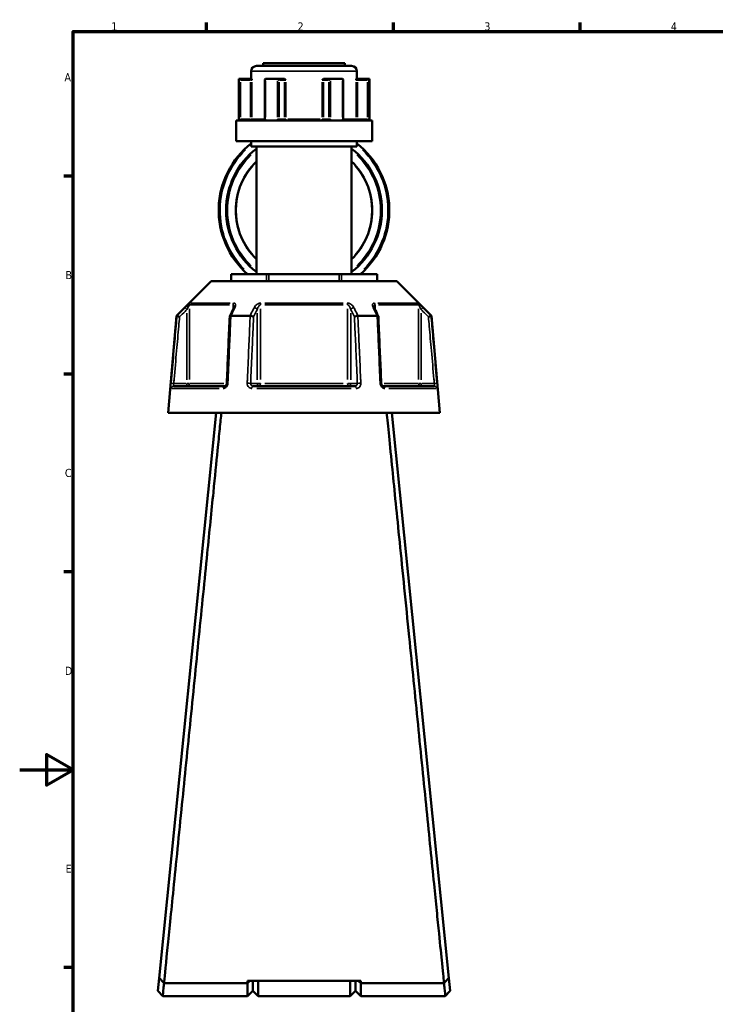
# Model space of a CAD drawing. Header units: millimetres. Extents: x 0 to 893, y 0 to 988.
# Tile 2 of 20: x 0 to 261, y 209 to 578. Entities that reach past the tile are written whole.
import ezdxf

# ---------------------------------------------------------------- set-up
doc = ezdxf.new("R2010")
doc.units = ezdxf.units.MM
for name, color, linetype, lineweight in [('Border (ANSI)', 7, 'Continuous', 70), ('Visible (ANSI)', 7, 'Continuous', 50), ('Visible Narrow (ANSI)', 7, 'Continuous', 35)]:
    doc.layers.add(name, color=color, linetype=linetype, lineweight=lineweight)
doc.styles.add('Note Text (ANSI)', font='tahoma.ttf')

# ---------------------------------------------------------------- blocks, each defined once
blk = doc.blocks.new('Borders Default Border')
at = {"layer": 'Border (ANSI)'}
for p, q in [((70.08, 574), (70.08, 577.45)), ((140.17, 574), (140.17, 577.45)), ((210.25, 574), (210.25, 577.45)), ((20, 519.75), (16.55, 519.75)), ((20, 445.5), (16.55, 445.5)), ((20, 371.25), (16.55, 371.25)), ((20, 222.75), (16.55, 222.75))]:
    blk.add_line(p, q, dxfattribs=at)
at = {"layer": 'Border (ANSI)', "flags": 128}
for points in [[(20, 20), (20, 574), (821, 574), (821, 20), (20, 20)], [(0, 297), (20, 297), (10, 302.77), (10, 291.23), (20, 297)]]:
    blk.add_lwpolyline(points, dxfattribs=at)
at = {"layer": 'Border (ANSI)', "char_height": 3.05, "attachment_point": 7, "style": 'Note Text (ANSI)'}
for s, insert in [('1', (34.35, 574.4)), ('2', (104.2, 574.4)), ('3', (174.26, 574.34)), ('4', (244.23, 574.4)), ('A', (16.78, 555.35)), ('B', (17.15, 481.1)), ('C', (16.95, 406.8)), ('D', (16.96, 332.6)), ('E', (17.21, 258.35))]:
    blk.add_mtext(s, dxfattribs=dict(at, insert=insert))

msp = doc.modelspace()

# ---------------------------------------------------------------- linework, layer by layer
at = {"layer": 'Visible (ANSI)'}
for p, q in [((91.338, 562.08), (121.938, 562.08)), ((91.338, 562.08), (91.338, 561.08)), ((121.938, 562.08), (121.938, 561.08)), ((86.788, 559.08), (86.788, 556.28)), ((88.788, 561.08), (124.488, 561.08)), ((126.488, 559.08), (126.488, 556.28)), ((82.138, 556.28), (82.272, 556.28)), ((82.138, 556.28), (82.138, 540.68)), ((86.602, 556.28), (82.272, 556.28)), ((82.278, 556.277), (82.775, 555.78)), ((86.963, 556.28), (86.602, 556.28)), ((91.989, 556.03), (91.989, 541.18)), ((92.238, 556.28), (96.672, 556.28)), ((98.837, 556.28), (96.672, 556.28)), ((99.076, 556.28), (98.837, 556.28)), ((114.439, 556.28), (114.2, 556.28)), ((116.604, 556.28), (114.439, 556.28)), ((116.604, 556.28), (121.038, 556.28)), ((121.287, 541.18), (121.287, 556.03)), ((126.674, 556.28), (126.313, 556.28)), ((131.004, 556.28), (126.674, 556.28)), ((130.501, 555.78), (130.998, 556.277)), ((131.004, 556.28), (131.138, 556.28)), ((131.138, 556.28), (131.138, 540.68)), ((81.138, 540.68), (132.138, 540.68)), ((81.138, 540.68), (81.138, 532.88)), ((132.138, 540.68), (132.138, 532.88)), ((81.138, 532.88), (132.138, 532.88)), ((86.788, 532.88), (86.788, 530.88)), ((126.488, 532.88), (126.488, 530.88)), ((86.788, 530.88), (126.488, 530.88)), ((88.788, 530.88), (88.788, 482.98)), ((124.488, 530.88), (124.488, 482.98)), ((71.823, 480.38), (58.823, 467.38)), ((71.823, 480.38), (141.453, 480.38)), ((79.253, 482.98), (79.387, 482.98)), ((79.253, 480.38), (79.253, 482.98)), ((79.387, 482.98), (92.579, 482.98)), ((92.579, 482.98), (93.445, 482.98)), ((93.445, 482.98), (119.831, 482.98)), ((119.831, 482.98), (120.697, 482.98)), ((120.697, 482.98), (133.889, 482.98)), ((133.889, 482.98), (134.023, 482.98)), ((134.023, 482.98), (134.023, 480.38)), ((141.453, 480.38), (154.453, 467.38)), ((58.823, 467.38), (55.638, 430.98)), ((58.823, 467.38), (59.004, 467.38)), ((79.217, 467.38), (86.425, 467.38)), ((126.851, 467.38), (134.059, 467.38)), ((154.272, 467.38), (154.453, 467.38)), ((154.453, 467.38), (157.638, 430.98)), ((57.809, 440.98), (76.941, 440.98)), ((87.506, 440.98), (125.77, 440.98)), ((136.335, 440.98), (155.467, 440.98)), ((73.638, 430.98), (52.318, 218.849)), ((55.638, 430.98), (157.638, 430.98)), ((160.958, 218.849), (139.638, 430.98)), ((52.318, 218.849), (51.838, 214.071)), ((161.438, 214.071), (160.958, 218.849)), ((54.127, 216.946), (54.127, 216.945)), ((85.388, 216.946), (54.133, 216.946)), ((127.888, 217.806), (85.388, 217.806)), ((86.287, 217.806), (85.388, 216.946)), ((85.388, 216.946), (85.388, 217.806)), ((85.388, 212.08), (85.388, 216.946)), ((87.388, 217.806), (87.388, 214.08)), ((87.388, 214.08), (87.388, 217.806)), ((89.388, 217.806), (89.388, 212.08)), ((123.888, 212.08), (123.888, 217.806)), ((125.888, 214.08), (125.888, 217.806)), ((125.888, 217.806), (125.888, 214.08)), ((127.888, 216.946), (126.989, 217.806)), ((127.888, 217.806), (127.888, 216.946)), ((127.888, 216.946), (127.888, 212.08)), ((159.143, 216.946), (127.888, 216.946)), ((159.149, 216.945), (159.149, 216.946)), ((53.638, 212.08), (51.838, 214.07)), ((53.638, 212.08), (85.388, 212.08)), ((87.388, 214.08), (85.388, 212.08)), ((87.388, 214.08), (89.388, 212.08)), ((89.388, 212.08), (123.888, 212.08)), ((125.888, 214.08), (123.888, 212.08)), ((125.888, 214.08), (127.888, 212.08)), ((127.888, 212.08), (159.638, 212.08)), ((161.438, 214.07), (159.638, 212.08))]:
    msp.add_line(p, q, dxfattribs=at)
for centre, radius, start, end in [((88.788, 559.08), 2, 90, 180), ((124.488, 559.08), 2, 0, 90), ((106.638, 506.93), 32, 128.33896, 228.45521), ((106.638, 506.93), 29.207, 127.67274, 232.32726), ((106.638, 506.93), 29.207, 307.67274, 52.32726), ((106.638, 506.93), 32, 311.54479, 51.66104), ((106.638, 506.93), 25.6, 134.20803, 225.79197), ((106.638, 506.93), 25.6, 314.20803, 45.79197)]:
    msp.add_arc(centre, radius, start, end, dxfattribs=at)
for centre, major_axis, ratio, start_param, end_param in [((92.489, 555.78), (-0.433, 0.433), 0.5773503, 5.8664565, 6.8067841), ((96.923, 555.78), (0.433, -0.433), 0.5773503, 1.0471976, 2.5111239), ((116.353, 555.78), (-0.433, -0.433), 0.5773503, 3.7720614, 5.2359878), ((120.787, 555.78), (0.433, 0.433), 0.5773503, 5.7595865, 6.6999141), ((6000.816, -11004.012), (197.434, -16192.869), 0.5090208, 3.9187026, 3.9189559), ((-5713.838, -10859.456), (195.814, 15988.843), 0.5090604, 5.5058481, 5.5061046)]:
    msp.add_ellipse(centre, major_axis=major_axis, ratio=ratio, start_param=start_param, end_param=end_param, dxfattribs=at)
for points in [[(82.272, 556.28), (82.274, 556.28), (82.276, 556.279), (82.278, 556.277)], [(92.195, 556.277), (92.209, 556.279), (92.224, 556.28), (92.238, 556.28)], [(96.672, 556.28), (96.688, 556.28), (96.705, 556.279), (96.721, 556.277)], [(116.555, 556.277), (116.571, 556.279), (116.588, 556.28), (116.604, 556.28)], [(121.038, 556.28), (121.052, 556.28), (121.067, 556.279), (121.081, 556.277)], [(130.998, 556.277), (131, 556.279), (131.002, 556.28), (131.004, 556.28)], [(59.004, 467.38), (59.005, 467.38), (59.006, 467.38), (59.006, 467.379)], [(79.196, 467.379), (79.203, 467.38), (79.21, 467.38), (79.217, 467.38)], [(86.425, 467.38), (86.433, 467.38), (86.441, 467.38), (86.448, 467.379)], [(126.828, 467.379), (126.835, 467.38), (126.843, 467.38), (126.851, 467.38)], [(134.059, 467.38), (134.066, 467.38), (134.073, 467.38), (134.08, 467.379)], [(154.27, 467.379), (154.27, 467.38), (154.271, 467.38), (154.272, 467.38)], [(54.133, 216.946), (54.131, 216.946), (54.129, 216.946), (54.127, 216.945)], [(159.149, 216.945), (159.147, 216.946), (159.145, 216.946), (159.143, 216.946)]]:
    msp.add_open_spline(points, degree=3, dxfattribs=at)
for points, knots in [([(86.963, 556.28), (86.974, 556.28), (86.986, 556.263), (87.014, 556.194), (87.028, 556.133), (87.059, 555.988), (87.075, 555.888), (87.094, 555.781), (87.094, 555.781), (87.094, 555.78)], [0.236796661, 0.236796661, 0.236796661, 0.236796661, 0.258427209, 0.258427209, 0.288047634, 0.288047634, 0.330048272, 0.330048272, 0.330344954, 0.330344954, 0.330344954, 0.330344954]), ([(99.076, 556.28), (99.155, 556.28), (99.233, 556.263), (99.411, 556.194), (99.501, 556.133), (99.679, 555.988), (99.773, 555.888), (99.872, 555.781), (99.873, 555.781), (99.873, 555.78)], [0.236796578, 0.236796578, 0.236796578, 0.236796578, 0.258427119, 0.258427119, 0.288047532, 0.288047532, 0.33004816, 0.33004816, 0.330344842, 0.330344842, 0.330344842, 0.330344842]), ([(113.403, 555.78), (113.403, 555.781), (113.404, 555.781), (113.503, 555.888), (113.597, 555.988), (113.775, 556.133), (113.865, 556.194), (114.043, 556.263), (114.121, 556.28), (114.2, 556.28)], [-0.000316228, -0.000316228, -0.000316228, -0.000316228, 0, 0, 0.044767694, 0.044767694, 0.076339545, 0.076339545, 0.099395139, 0.099395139, 0.099395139, 0.099395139]), ([(126.182, 555.78), (126.182, 555.781), (126.182, 555.781), (126.201, 555.888), (126.217, 555.988), (126.248, 556.133), (126.262, 556.194), (126.29, 556.263), (126.302, 556.28), (126.313, 556.28)], [-0.000316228, -0.000316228, -0.000316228, -0.000316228, 0, 0, 0.044767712, 0.044767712, 0.076339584, 0.076339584, 0.099395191, 0.099395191, 0.099395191, 0.099395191]), ([(91.688, 540.68), (91.704, 540.68), (91.722, 540.683), (91.766, 540.701), (91.793, 540.716), (91.846, 540.764), (91.872, 540.795), (91.918, 540.867), (91.937, 540.908), (91.967, 540.996), (91.978, 541.043), (91.988, 541.121), (91.989, 541.15), (91.989, 541.18)], [0.15574903, 0.15574903, 0.15574903, 0.15574903, 0.18730041, 0.18730041, 0.21885178, 0.21885178, 0.24759391, 0.24759391, 0.27342656, 0.27342656, 0.2985113, 0.2985113, 0.31350591, 0.31350591, 0.31350591, 0.31350591]), ([(121.287, 541.18), (121.287, 541.131), (121.292, 541.082), (121.311, 540.988), (121.325, 540.944), (121.36, 540.864), (121.381, 540.828), (121.427, 540.768), (121.451, 540.744), (121.499, 540.706), (121.523, 540.694), (121.56, 540.682), (121.575, 540.68), (121.588, 540.68)], [0.631886, 0.631886, 0.631886, 0.631886, 0.65674575, 0.65674575, 0.68167517, 0.68167517, 0.70694048, 0.70694048, 0.73333976, 0.73333976, 0.76349458, 0.76349458, 0.78964289, 0.78964289, 0.78964289, 0.78964289]), ([(80.391, 470.631), (80.391, 470.617), (80.39, 470.596), (80.384, 470.546), (80.378, 470.516), (80.363, 470.45), (80.353, 470.413), (80.327, 470.334), (80.311, 470.292), (80.274, 470.204), (80.253, 470.158), (80.229, 470.11)], [0.20265986, 0.20265986, 0.20265986, 0.20265986, 0.23121109, 0.23121109, 0.25976233, 0.25976233, 0.28831356, 0.28831356, 0.3168648, 0.3168648, 0.34541603, 0.34541603, 0.34541603, 0.34541603]), ([(133.047, 470.11), (133.023, 470.158), (133.002, 470.204), (132.965, 470.292), (132.949, 470.334), (132.923, 470.413), (132.913, 470.45), (132.898, 470.516), (132.892, 470.546), (132.886, 470.596), (132.885, 470.617), (132.885, 470.631)], [0, 0, 0, 0, 0.02855139, 0.02855139, 0.05710278, 0.05710278, 0.08565416, 0.08565416, 0.11420555, 0.11420555, 0.14275694, 0.14275694, 0.14275694, 0.14275694]), ([(59.967, 466.93), (59.965, 466.931), (59.964, 466.932), (59.844, 466.988), (59.726, 467.043), (59.506, 467.146), (59.404, 467.194), (59.227, 467.276), (59.154, 467.31), (59.049, 467.36), (59.017, 467.375), (59.006, 467.379)], [-0.15367829, -0.15367829, -0.15367829, -0.15367829, -0.15320302, -0.15320302, -0.11407622, -0.11407622, -0.07545867, -0.07545867, -0.03695852, -0.03695852, 0, 0, 0, 0]), ([(78.761, 467.156), (78.687, 465.481), (78.614, 463.805), (78.466, 460.454), (78.393, 458.779), (78.246, 455.428), (78.172, 453.752), (78.025, 450.401), (77.951, 448.726), (77.804, 445.375), (77.731, 443.699), (77.657, 442.024)], [0.5667474, 0.5667474, 0.5667474, 0.5667474, 1.0713319, 1.0713319, 1.5759164, 1.5759164, 2.0805009, 2.0805009, 2.5850854, 2.5850854, 3.0896699, 3.0896699, 3.0896699, 3.0896699]), ([(79.196, 467.379), (79.095, 467.375), (79.008, 467.36), (78.867, 467.31), (78.816, 467.276), (78.771, 467.211), (78.762, 467.184), (78.761, 467.156)], [-0.153560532, -0.153560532, -0.153560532, -0.153560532, -0.11651574, -0.11651574, -0.077925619, -0.077925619, -0.05525599, -0.05525599, -0.05525599, -0.05525599]), ([(87.719, 466.93), (87.718, 466.931), (87.718, 466.932), (87.657, 466.988), (87.578, 467.043), (87.39, 467.146), (87.283, 467.194), (87.049, 467.276), (86.925, 467.31), (86.679, 467.36), (86.56, 467.375), (86.448, 467.379)], [-0.15367829, -0.15367829, -0.15367829, -0.15367829, -0.15320316, -0.15320316, -0.11407628, -0.11407628, -0.07545892, -0.07545892, -0.03695858, -0.03695858, 0, 0, 0, 0]), ([(126.828, 467.379), (126.716, 467.375), (126.597, 467.36), (126.351, 467.31), (126.227, 467.276), (125.993, 467.194), (125.886, 467.146), (125.698, 467.043), (125.619, 466.988), (125.558, 466.932), (125.558, 466.931), (125.557, 466.93)], [-0.15356055, -0.15356055, -0.15356055, -0.15356055, -0.11651575, -0.11651575, -0.0779256, -0.0779256, -0.03921815, -0.03921815, 0, 0, 0.00047625, 0.00047625, 0.00047625, 0.00047625]), ([(134.515, 467.156), (134.514, 467.184), (134.505, 467.211), (134.46, 467.276), (134.409, 467.31), (134.268, 467.36), (134.181, 467.375), (134.08, 467.379)], [-0.098075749, -0.098075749, -0.098075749, -0.098075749, -0.075458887, -0.075458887, -0.036958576, -0.036958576, 0, 0, 0, 0]), ([(135.619, 442.024), (135.545, 443.699), (135.472, 445.375), (135.325, 448.726), (135.251, 450.401), (135.104, 453.752), (135.03, 455.428), (134.883, 458.779), (134.81, 460.454), (134.662, 463.805), (134.589, 465.481), (134.515, 467.156)], [1.2046153, 1.2046153, 1.2046153, 1.2046153, 1.7091998, 1.7091998, 2.2137843, 2.2137843, 2.7183688, 2.7183688, 3.2229534, 3.2229534, 3.7275379, 3.7275379, 3.7275379, 3.7275379]), ([(154.27, 467.379), (154.259, 467.375), (154.227, 467.36), (154.122, 467.31), (154.049, 467.276), (153.872, 467.194), (153.77, 467.146), (153.55, 467.043), (153.432, 466.988), (153.312, 466.932), (153.311, 466.931), (153.309, 466.93)], [-0.15356042, -0.15356042, -0.15356042, -0.15356042, -0.11651568, -0.11651568, -0.07792572, -0.07792572, -0.03921808, -0.03921808, 0, 0, 0.00047638, 0.00047638, 0.00047638, 0.00047638]), ([(77.657, 442.024), (77.653, 441.925), (77.638, 441.824), (77.589, 441.633), (77.555, 441.542), (77.473, 441.378), (77.426, 441.304), (77.325, 441.179), (77.271, 441.128), (77.164, 441.048), (77.112, 441.021), (77.017, 440.986), (76.976, 440.98), (76.941, 440.98)], [0, 0, 0, 0, 0.05067005, 0.05067005, 0.10084685, 0.10084685, 0.1507669, 0.1507669, 0.20138762, 0.20138762, 0.25586434, 0.25586434, 0.31481094, 0.31481094, 0.31481094, 0.31481094]), ([(136.335, 440.98), (136.298, 440.98), (136.253, 440.987), (136.146, 441.029), (136.083, 441.065), (135.963, 441.167), (135.908, 441.228), (135.808, 441.37), (135.763, 441.45), (135.69, 441.624), (135.662, 441.718), (135.63, 441.884), (135.622, 441.954), (135.619, 442.024)], [0, 0, 0, 0, 0.06296271, 0.06296271, 0.12592542, 0.12592542, 0.17893056, 0.17893056, 0.22915943, 0.22915943, 0.27910739, 0.27910739, 0.31481354, 0.31481354, 0.31481354, 0.31481354]), ([(54.127, 216.946), (54.261, 218.272), (54.682, 222.458), (55.917, 234.724), (56.646, 241.972), (58.434, 259.736), (59.511, 270.438), (61.694, 292.146), (62.778, 302.929), (63.882, 313.909), (64.434, 319.398), (64.99, 324.936), (66.101, 335.984), (66.654, 341.493), (67.746, 352.358), (68.284, 357.714), (69.332, 368.15), (69.842, 373.23), (70.75, 382.266), (71.152, 386.276), (71.923, 393.948), (72.29, 397.61), (73.227, 406.945), (73.757, 412.229), (74.52, 419.83), (74.793, 422.548), (75.269, 427.293), (75.472, 429.32), (75.639, 430.98)], [-3.0493207, -3.0493207, -3.0493207, -3.0493207, -2.6553113, -2.6553113, -2.3311953, -2.3311953, -1.9849979, -1.9849979, -1.6835247, -1.6835247, -1.6835247, -1.5327882, -1.5327882, -1.3820516, -1.3820516, -1.231315, -1.231315, -1.0805784, -1.0805784, -0.9524523, -0.9524523, -0.8243262, -0.8243262, -0.6065119, -0.6065119, -0.4617515, -0.4617515, -0.3169911, -0.3169911, -0.3169911, -0.3169911]), ([(137.637, 430.98), (138.093, 426.44), (138.826, 419.127), (140.562, 401.833), (141.489, 392.597), (143.613, 371.445), (144.824, 359.391), (147.168, 336.061), (148.29, 324.888), (149.394, 313.909), (149.946, 308.419), (150.493, 302.978), (151.565, 292.315), (152.09, 287.094), (153.106, 276.989), (153.598, 272.106), (154.535, 262.788), (154.981, 258.353), (155.756, 250.655), (156.092, 247.316), (156.719, 241.088), (157.009, 238.199), (157.727, 231.071), (158.106, 227.302), (158.608, 222.323), (158.773, 220.678), (159.018, 218.248), (159.101, 217.418), (159.149, 216.946)], [0.3169911, 0.3169911, 0.3169911, 0.3169911, 0.712874, 0.712874, 1.036181, 1.036181, 1.3820516, 1.3820516, 1.6835247, 1.6835247, 1.6835247, 1.8342613, 1.8342613, 1.9849979, 1.9849979, 2.1357345, 2.1357345, 2.286471, 2.286471, 2.4145971, 2.4145971, 2.5427232, 2.5427232, 2.7605376, 2.7605376, 2.9091478, 2.9091478, 3.0493207, 3.0493207, 3.0493207, 3.0493207]), ([(54.127, 216.945), (53.826, 217.262), (53.525, 217.579), (52.922, 218.213), (52.62, 218.532), (52.318, 218.849)], [-0.28323159, -0.28323159, -0.28323159, -0.28323159, -0.14242531, -0.14242531, 0, 0, 0, 0]), ([(160.958, 218.849), (160.658, 218.534), (160.357, 218.217), (159.755, 217.583), (159.452, 217.264), (159.149, 216.945)], [-0.28321923, -0.28321923, -0.28321923, -0.28321923, -0.14163621, -0.14163621, 0, 0, 0, 0]), ([(53.638, 212.081), (53.638, 212.081), (53.643, 212.128), (53.688, 212.572), (53.788, 213.551), (53.997, 215.604), (54.062, 216.246), (54.133, 216.946)], [3.14159265, 3.14159265, 3.14159265, 3.14159265, 3.29369875, 3.29369875, 3.8407027, 3.8407027, 4.05045073, 4.05045073, 4.05045073, 4.05045073]), ([(159.143, 216.946), (159.214, 216.246), (159.279, 215.604), (159.488, 213.551), (159.588, 212.572), (159.633, 212.128), (159.638, 212.081), (159.638, 212.081)], [-4.05045073, -4.05045073, -4.05045073, -4.05045073, -3.8407027, -3.8407027, -3.29369875, -3.29369875, -3.14159265, -3.14159265, -3.14159265, -3.14159265])]:
    msp.add_open_spline(points, degree=3, knots=knots, dxfattribs=at)
at = {"layer": 'Visible Narrow (ANSI)'}
for p, q in [((126.244, 559.08), (87.032, 559.08)), ((82.278, 555.522), (82.278, 541.935)), ((82.775, 541.91), (82.775, 555.05)), ((82.966, 555.78), (86.41, 555.78)), ((86.602, 556.278), (86.602, 555.819)), ((86.602, 555.05), (86.602, 541.91)), ((86.637, 555.78), (87.087, 555.78)), ((87.094, 541.91), (87.094, 555.05)), ((92.195, 541.935), (92.195, 555.522)), ((96.721, 555.522), (96.721, 541.935)), ((97.356, 541.91), (97.356, 555.05)), ((97.452, 555.78), (99.174, 555.78)), ((99.27, 555.05), (99.27, 541.91)), ((99.288, 555.78), (99.84, 555.78)), ((99.873, 541.91), (99.873, 555.05)), ((113.403, 555.05), (113.403, 541.91)), ((113.436, 555.78), (113.988, 555.78)), ((114.006, 541.91), (114.006, 555.05)), ((114.102, 555.78), (115.824, 555.78)), ((115.919, 555.05), (115.919, 541.91)), ((116.555, 541.935), (116.555, 555.522)), ((121.081, 555.522), (121.081, 541.935)), ((126.182, 555.05), (126.182, 541.91)), ((126.189, 555.78), (126.639, 555.78)), ((126.674, 555.819), (126.674, 556.278)), ((126.674, 541.91), (126.674, 555.05)), ((126.866, 555.78), (130.31, 555.78)), ((130.501, 555.05), (130.501, 541.91)), ((130.998, 541.935), (130.998, 555.522)), ((82.738, 541.18), (82.283, 541.18)), ((86.41, 541.18), (82.966, 541.18)), ((86.602, 541.141), (86.602, 540.681)), ((87.087, 541.18), (86.637, 541.18)), ((87.2, 541.18), (91.617, 541.18)), ((92.176, 541.18), (91.99, 541.18)), ((97.337, 541.18), (96.755, 541.18)), ((99.174, 541.18), (97.452, 541.18)), ((99.84, 541.18), (99.288, 541.18)), ((100.526, 541.18), (112.75, 541.18)), ((113.988, 541.18), (113.436, 541.18)), ((115.824, 541.18), (114.102, 541.18)), ((116.521, 541.18), (115.939, 541.18)), ((121.286, 541.18), (121.1, 541.18)), ((121.659, 541.18), (126.076, 541.18)), ((126.639, 541.18), (126.189, 541.18)), ((126.674, 540.681), (126.674, 541.141)), ((130.31, 541.18), (126.866, 541.18)), ((130.993, 541.18), (130.538, 541.18)), ((79.387, 480.51), (79.387, 482.85)), ((92.579, 482.85), (92.579, 480.51)), ((93.445, 480.51), (93.445, 482.85)), ((119.831, 482.85), (119.831, 480.51)), ((120.697, 480.51), (120.697, 482.85)), ((133.889, 482.85), (133.889, 480.51)), ((62.011, 470.363), (62.656, 469.715)), ((63.7, 443.452), (63.7, 469.959)), ((78.707, 471.431), (63.962, 471.431)), ((64.25, 472.138), (78.895, 472.138)), ((80.005, 471.343), (80.005, 469.753)), ((90.333, 443.452), (90.333, 469.959)), ((121.383, 471.431), (91.893, 471.431)), ((91.993, 472.138), (121.283, 472.138)), ((122.943, 469.959), (122.943, 443.452)), ((133.271, 469.753), (133.271, 471.343)), ((134.381, 472.138), (149.026, 472.138)), ((149.314, 471.431), (134.569, 471.431)), ((149.576, 469.959), (149.576, 443.452)), ((150.62, 469.715), (151.265, 470.363)), ((62.71, 468.278), (62.71, 443.364)), ((89.09, 468.278), (89.09, 443.364)), ((124.186, 443.364), (124.186, 468.278)), ((150.566, 443.364), (150.566, 468.278)), ((57.702, 441.986), (56.792, 442.066)), ((74.765, 440.067), (57.108, 440.067)), ((62.463, 441.98), (58.023, 441.98)), ((62.71, 441.901), (62.71, 440.983)), ((63.688, 441.98), (62.781, 441.98)), ((63.935, 441.98), (76.544, 441.98)), ((88.967, 441.98), (86.747, 441.98)), ((124.295, 440.067), (88.981, 440.067)), ((90.265, 441.98), (89.128, 441.98)), ((91.893, 441.98), (121.383, 441.98)), ((124.148, 441.98), (123.011, 441.98)), ((126.529, 441.98), (124.309, 441.98)), ((136.732, 441.98), (149.341, 441.98)), ((156.168, 440.067), (138.511, 440.067)), ((150.495, 441.98), (149.588, 441.98)), ((150.566, 440.983), (150.566, 441.901)), ((155.253, 441.98), (150.813, 441.98)), ((156.484, 442.066), (155.574, 441.986))]:
    msp.add_line(p, q, dxfattribs=at)
for radius, start, end in [(31.5, 134.08335, 224.47067), (31.5, 315.52933, 45.91665), (28.707, 133.6026, 226.3974), (28.707, 313.6026, 46.3974), (25.454, 139.07662, 220.92338), (25.454, 319.07662, 40.92338)]:
    msp.add_arc((106.638, 506.93), radius, start, end, dxfattribs=at)
for centre, major_axis, ratio, start_param, end_param in [((98.837, 555.78), (0, 0.5), 0.8660254, 4.7909288, 6.2046455), ((114.439, 555.78), (0, 0.5), 0.8660254, 0.0785398, 1.4922565), ((86.602, 541.18), (0, -0.5), 0.9845793, 0.0785398, 1.4922565), ((99.703, 541.18), (0, -0.5), 0.8660254, 4.7909288, 6.2046455), ((99.703, 541.18), (0, -0.5), 0.3407884, 0.0785398, 1.4922565), ((113.573, 541.18), (0, -0.5), 0.3407884, 4.7909288, 6.2046455), ((113.573, 541.18), (0, -0.5), 0.8660254, 0.0785398, 1.4922565), ((126.674, 541.18), (0, -0.5), 0.9845793, 4.7909288, 6.2046455), ((64.69, 471.431), (0, -1), 0.9904959, 3.9662607, 4.6731191), ((80.62, 471.431), (0, 1), 0.6143631, 0.8246681, 1.5315264), ((81.123, 469.662), (-0.894, 0.449), 0.6136988, 5.5048942, 6.2422226), ((88.224, 469.662), (-0.894, 0.449), 0.6136988, 3.9026286, 5.2571626), ((90.709, 471.431), (0, -1), 0.3761328, 3.9662607, 4.6731191), ((122.567, 471.431), (0, 1), 0.3761328, 4.7516589, 5.4585172), ((125.052, 469.662), (-0.894, -0.449), 0.6136988, 4.1676154, 5.5221494), ((132.153, 469.662), (0.894, 0.449), 0.6136988, 0.0409627, 0.7782911), ((132.656, 471.431), (0, -1), 0.6143631, 1.6100662, 2.3169246), ((148.585, 471.431), (0, 1), 0.9904959, 4.7516589, 5.4585172), ((57.809, 439.98), (0, 1), 0.992287, 0.0741765, 1.4093534), ((62.71, 441.98), (0, -1), 0.9904959, 0.0785398, 1.4922565), ((76.941, 439.98), (0, 1), 0.6034974, 0.0741765, 1.4093534), ((78.656, 441.98), (-0.999, 0.044), 0.0757423, 5.369153, 6.2350783), ((85.758, 441.98), (0.999, -0.044), 0.0757423, 0.5996329, 1.9382948), ((87.506, 439.98), (0, 1), 0.3887896, 0.0741765, 1.4093534), ((89.957, 441.98), (0, -1), 0.8660254, 4.7909288, 6.2046455), ((89.957, 441.98), (0, -1), 0.3761328, 0.0785398, 1.4922565), ((123.319, 441.98), (0, -1), 0.3761328, 4.7909288, 6.2046455), ((123.319, 441.98), (0, -1), 0.8660254, 0.0785398, 1.4922565), ((125.77, 439.98), (0, 1), 0.3887896, 4.8738319, 6.2090088), ((127.518, 441.98), (0.999, 0.044), 0.0757423, 1.2032978, 2.5419597), ((134.62, 441.98), (0.999, 0.044), 0.0757423, 0.048107, 0.9140323), ((136.335, 439.98), (0, 1), 0.6034974, 4.8738319, 6.2090088), ((150.566, 441.98), (0, -1), 0.9904959, 4.7909288, 6.2046455), ((155.467, 439.98), (0, 1), 0.992287, 4.8738319, 6.2090088)]:
    msp.add_ellipse(centre, major_axis=major_axis, ratio=ratio, start_param=start_param, end_param=end_param, dxfattribs=at)
for points, knots in [([(82.278, 541.18), (82.278, 541.115), (82.278, 541.051), (82.282, 540.886), (82.286, 540.788), (82.292, 540.692), (82.292, 540.686), (82.293, 540.68)], [0.631886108, 0.631886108, 0.631886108, 0.631886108, 0.651250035, 0.651250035, 0.682232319, 0.682232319, 0.684271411, 0.684271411, 0.684271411, 0.684271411]), ([(82.903, 540.68), (82.896, 540.68), (82.889, 540.682), (82.858, 540.698), (82.836, 540.733), (82.806, 540.828), (82.796, 540.88), (82.783, 540.984), (82.779, 541.033), (82.776, 541.115), (82.775, 541.148), (82.775, 541.18)], [-0.78964304, -0.78964304, -0.78964304, -0.78964304, -0.77486935, -0.77486935, -0.72250929, -0.72250929, -0.68223232, -0.68223232, -0.65125004, -0.65125004, -0.63188611, -0.63188611, -0.63188611, -0.63188611]), ([(92.084, 540.68), (92.116, 540.747), (92.141, 540.818), (92.183, 540.985), (92.195, 541.083), (92.195, 541.18)], [0.261120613, 0.261120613, 0.261120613, 0.261120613, 0.28428582, 0.28428582, 0.313505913, 0.313505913, 0.313505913, 0.313505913]), ([(96.721, 541.18), (96.721, 541.115), (96.727, 541.051), (96.757, 540.886), (96.791, 540.788), (96.841, 540.692), (96.844, 540.686), (96.847, 540.68)], [0.63188605, 0.63188605, 0.63188605, 0.63188605, 0.651253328, 0.651253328, 0.682240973, 0.682240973, 0.684271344, 0.684271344, 0.684271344, 0.684271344]), ([(97.854, 540.68), (97.829, 540.68), (97.804, 540.682), (97.694, 540.698), (97.612, 540.733), (97.492, 540.828), (97.449, 540.88), (97.393, 540.984), (97.375, 541.033), (97.36, 541.115), (97.356, 541.148), (97.356, 541.18)], [-0.78964294, -0.78964294, -0.78964294, -0.78964294, -0.77489403, -0.77489403, -0.72252491, -0.72252491, -0.68224097, -0.68224097, -0.65125333, -0.65125333, -0.63188605, -0.63188605, -0.63188605, -0.63188605]), ([(115.919, 541.18), (115.919, 541.148), (115.916, 541.115), (115.901, 541.033), (115.883, 540.984), (115.827, 540.88), (115.784, 540.828), (115.664, 540.733), (115.582, 540.698), (115.472, 540.682), (115.447, 540.68), (115.422, 540.68)], [0, 0, 0, 0, 0.01936722, 0.01936722, 0.05035476, 0.05035476, 0.09063857, 0.09063857, 0.14300752, 0.14300752, 0.15775689, 0.15775689, 0.15775689, 0.15775689]), ([(116.429, 540.68), (116.432, 540.686), (116.435, 540.692), (116.485, 540.788), (116.519, 540.886), (116.549, 541.051), (116.555, 541.115), (116.555, 541.18)], [-0.052385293, -0.052385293, -0.052385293, -0.052385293, -0.05035476, -0.05035476, -0.019367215, -0.019367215, 0, 0, 0, 0]), ([(121.081, 541.18), (121.081, 541.115), (121.087, 541.051), (121.113, 540.886), (121.143, 540.788), (121.187, 540.692), (121.189, 540.686), (121.192, 540.68)], [0.631886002, 0.631886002, 0.631886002, 0.631886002, 0.65125392, 0.65125392, 0.682242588, 0.682242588, 0.684271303, 0.684271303, 0.684271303, 0.684271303]), ([(130.501, 541.18), (130.501, 541.131), (130.5, 541.083), (130.492, 540.961), (130.483, 540.892), (130.454, 540.763), (130.43, 540.711), (130.393, 540.684), (130.383, 540.68), (130.372, 540.68)], [-0.2354349, -0.2354349, -0.2354349, -0.2354349, -0.20621481, -0.20621481, -0.15946266, -0.15946266, -0.09868487, -0.09868487, -0.07767797, -0.07767797, -0.07767797, -0.07767797]), ([(130.983, 540.68), (130.988, 540.747), (130.991, 540.818), (130.997, 540.985), (130.998, 541.083), (130.998, 541.18)], [0.183049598, 0.183049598, 0.183049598, 0.183049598, 0.206214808, 0.206214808, 0.235434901, 0.235434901, 0.235434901, 0.235434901]), ([(62.005, 470.369), (61.774, 470.138), (61.542, 469.908), (61.311, 469.677), (60.542, 468.911), (59.773, 468.146), (59.004, 467.38)], [-0.97913562, -0.97913562, -0.97913562, -0.97913562, -0.88109764, -0.88109764, -0.88109764, -0.55558139, -0.55558139, -0.55558139, -0.55558139]), ([(59.967, 466.93), (60.649, 467.61), (61.332, 468.29), (62.015, 468.97), (62.246, 469.201), (62.478, 469.431), (62.71, 469.662)], [0.59204817, 0.59204817, 0.59204817, 0.59204817, 0.88109764, 0.88109764, 0.88109764, 0.97913562, 0.97913562, 0.97913562, 0.97913562]), ([(63.99, 472.138), (63.958, 472.138), (63.885, 472.095), (63.554, 471.845), (63.198, 471.521), (62.563, 470.919), (62.283, 470.645), (62.005, 470.369)], [-0.34541645, -0.34541645, -0.34541645, -0.34541645, -0.27620858, -0.27620858, -0.11734182, -0.11734182, 0, 0, 0, 0]), ([(62.71, 469.662), (62.848, 469.938), (62.988, 470.212), (63.305, 470.814), (63.483, 471.138), (63.648, 471.388), (63.684, 471.431), (63.7, 471.431)], [0, 0, 0, 0, 0.11734182, 0.11734182, 0.27620858, 0.27620858, 0.34541645, 0.34541645, 0.34541645, 0.34541645]), ([(79.217, 467.38), (79.6, 468.146), (79.984, 468.911), (80.367, 469.677), (80.483, 469.907), (80.599, 470.138), (80.714, 470.369)], [-2.08568395, -2.08568395, -2.08568395, -2.08568395, -1.76020575, -1.76020575, -1.76020575, -1.66212972, -1.66212972, -1.66212972, -1.66212972]), ([(80.005, 471.431), (80.039, 471.431), (80.072, 471.425), (80.15, 471.395), (80.192, 471.363), (80.276, 471.259), (80.312, 471.179), (80.362, 471.002), (80.377, 470.906), (80.389, 470.748), (80.391, 470.69), (80.391, 470.631)], [0, 0, 0, 0, 0.02585168, 0.02585168, 0.06721438, 0.06721438, 0.12288915, 0.12288915, 0.17445287, 0.17445287, 0.20265986, 0.20265986, 0.20265986, 0.20265986]), ([(80.714, 470.369), (80.825, 470.59), (80.904, 470.809), (80.98, 471.192), (80.988, 471.359), (80.946, 471.613), (80.915, 471.709), (80.812, 471.886), (80.737, 471.966), (80.566, 472.07), (80.479, 472.102), (80.32, 472.132), (80.254, 472.138), (80.185, 472.138)], [-0.34541603, -0.34541603, -0.34541603, -0.34541603, -0.25141662, -0.25141662, -0.17445287, -0.17445287, -0.12288915, -0.12288915, -0.06721438, -0.06721438, -0.02585168, -0.02585168, 0, 0, 0, 0]), ([(87.929, 470.369), (87.813, 470.138), (87.697, 469.908), (87.581, 469.677), (87.196, 468.911), (86.81, 468.146), (86.425, 467.38)], [-2.95876341, -2.95876341, -2.95876341, -2.95876341, -2.8607281, -2.8607281, -2.8607281, -2.53520917, -2.53520917, -2.53520917, -2.53520917]), ([(87.719, 466.93), (88.06, 467.61), (88.402, 468.29), (88.743, 468.97), (88.859, 469.201), (88.975, 469.431), (89.09, 469.662)], [2.57167596, 2.57167596, 2.57167596, 2.57167596, 2.8607281, 2.8607281, 2.8607281, 2.95876341, 2.95876341, 2.95876341, 2.95876341]), ([(90.443, 472.138), (90.241, 472.138), (90.026, 472.101), (89.294, 471.866), (88.84, 471.532), (88.259, 470.919), (88.068, 470.645), (87.929, 470.369)], [-0.34541684, -0.34541684, -0.34541684, -0.34541684, -0.28109054, -0.28109054, -0.11734182, -0.11734182, 0, 0, 0, 0]), ([(89.09, 469.662), (89.16, 469.938), (89.254, 470.212), (89.543, 470.825), (89.767, 471.159), (90.128, 471.394), (90.233, 471.431), (90.333, 471.431)], [0, 0, 0, 0, 0.11734182, 0.11734182, 0.28109054, 0.28109054, 0.34541684, 0.34541684, 0.34541684, 0.34541684]), ([(125.347, 470.369), (125.235, 470.59), (125.091, 470.81), (124.767, 471.193), (124.599, 471.359), (124.28, 471.613), (124.142, 471.709), (123.834, 471.886), (123.662, 471.966), (123.352, 472.07), (123.216, 472.102), (122.998, 472.132), (122.914, 472.138), (122.833, 472.138)], [-0.345416, -0.345416, -0.345416, -0.345416, -0.25131567, -0.25131567, -0.17440412, -0.17440412, -0.12292214, -0.12292214, -0.06721438, -0.06721438, -0.02585168, -0.02585168, 0, 0, 0, 0]), ([(122.943, 471.431), (122.983, 471.431), (123.024, 471.425), (123.132, 471.395), (123.199, 471.363), (123.352, 471.259), (123.436, 471.179), (123.588, 471.002), (123.657, 470.906), (123.814, 470.652), (123.898, 470.486), (124.058, 470.103), (124.13, 469.883), (124.186, 469.662)], [0, 0, 0, 0, 0.02585168, 0.02585168, 0.06721438, 0.06721438, 0.12292214, 0.12292214, 0.17440412, 0.17440412, 0.25131567, 0.25131567, 0.345416, 0.345416, 0.345416, 0.345416]), ([(124.186, 469.662), (124.301, 469.431), (124.417, 469.201), (124.533, 468.97), (124.874, 468.29), (125.216, 467.61), (125.557, 466.93)], [1.66212972, 1.66212972, 1.66212972, 1.66212972, 1.76016503, 1.76016503, 1.76016503, 2.04921716, 2.04921716, 2.04921716, 2.04921716]), ([(126.851, 467.38), (126.466, 468.146), (126.08, 468.911), (125.695, 469.677), (125.579, 469.908), (125.463, 470.138), (125.347, 470.369)], [-2.08568395, -2.08568395, -2.08568395, -2.08568395, -1.76016503, -1.76016503, -1.76016503, -1.66212972, -1.66212972, -1.66212972, -1.66212972]), ([(133.091, 472.138), (132.923, 472.138), (132.777, 472.103), (132.358, 471.873), (132.269, 471.536), (132.334, 470.919), (132.424, 470.645), (132.562, 470.369)], [-0.34541683, -0.34541683, -0.34541683, -0.34541683, -0.28278882, -0.28278882, -0.11734182, -0.11734182, 0, 0, 0, 0]), ([(132.562, 470.369), (132.677, 470.138), (132.793, 469.907), (132.909, 469.677), (133.292, 468.911), (133.675, 468.146), (134.059, 467.38)], [-2.71269422, -2.71269422, -2.71269422, -2.71269422, -2.61462465, -2.61462465, -2.61462465, -2.28913999, -2.28913999, -2.28913999, -2.28913999]), ([(132.885, 470.632), (132.885, 470.928), (132.934, 471.192), (133.117, 471.396), (133.188, 471.431), (133.271, 471.431)], [0.14275694, 0.14275694, 0.14275694, 0.14275694, 0.28278882, 0.28278882, 0.34541683, 0.34541683, 0.34541683, 0.34541683]), ([(151.271, 470.369), (151.047, 470.591), (150.822, 470.812), (150.423, 471.195), (150.247, 471.361), (149.971, 471.614), (149.865, 471.709), (149.66, 471.886), (149.563, 471.966), (149.424, 472.07), (149.375, 472.102), (149.316, 472.132), (149.298, 472.138), (149.286, 472.138)], [-0.34541583, -0.34541583, -0.34541583, -0.34541583, -0.25081718, -0.25081718, -0.17415567, -0.17415567, -0.12305037, -0.12305037, -0.06721438, -0.06721438, -0.02585168, -0.02585168, 0, 0, 0, 0]), ([(149.576, 471.431), (149.582, 471.431), (149.591, 471.425), (149.62, 471.395), (149.644, 471.363), (149.714, 471.259), (149.762, 471.179), (149.864, 471.002), (149.917, 470.907), (150.055, 470.654), (150.143, 470.488), (150.342, 470.105), (150.455, 469.884), (150.566, 469.662)], [0, 0, 0, 0, 0.02585168, 0.02585168, 0.06721438, 0.06721438, 0.12305037, 0.12305037, 0.17415567, 0.17415567, 0.25081718, 0.25081718, 0.34541583, 0.34541583, 0.34541583, 0.34541583]), ([(150.566, 469.662), (150.798, 469.431), (151.03, 469.201), (151.261, 468.97), (151.944, 468.29), (152.627, 467.61), (153.309, 466.93)], [1.66212972, 1.66212972, 1.66212972, 1.66212972, 1.76016124, 1.76016124, 1.76016124, 2.04921716, 2.04921716, 2.04921716, 2.04921716]), ([(154.272, 467.38), (153.503, 468.146), (152.734, 468.911), (151.965, 469.677), (151.734, 469.908), (151.502, 470.138), (151.271, 470.369)], [-2.08568394, -2.08568394, -2.08568394, -2.08568394, -1.76016124, -1.76016124, -1.76016124, -1.66212972, -1.66212972, -1.66212972, -1.66212972]), ([(59.006, 467.379), (58.895, 466.117), (58.784, 464.854), (58.403, 460.507), (58.132, 457.422), (57.861, 454.337), (57.547, 450.765), (57.233, 447.193), (56.874, 443.103), (56.829, 442.585), (56.783, 442.067)], [-3.7455892, -3.7455892, -3.7455892, -3.7455892, -3.3653301, -3.3653301, -2.4363748, -2.4363748, -2.4363748, -1.3606158, -1.3606158, -1.2046153, -1.2046153, -1.2046153, -1.2046153]), ([(57.776, 441.98), (57.821, 442.498), (57.867, 443.016), (58.226, 447.106), (58.54, 450.678), (58.853, 454.25), (59.124, 457.335), (59.395, 460.42), (59.766, 464.646), (59.867, 465.788), (59.967, 466.93)], [1.2046153, 1.2046153, 1.2046153, 1.2046153, 1.3606158, 1.3606158, 2.4363748, 2.4363748, 2.4363748, 3.3653301, 3.3653301, 3.709242, 3.709242, 3.709242, 3.709242]), ([(78.088, 442.067), (78.11, 442.585), (78.133, 443.103), (78.312, 447.193), (78.469, 450.765), (78.625, 454.337), (78.76, 457.422), (78.895, 460.507), (79.085, 464.854), (79.141, 466.117), (79.196, 467.379)], [-3.0896699, -3.0896699, -3.0896699, -3.0896699, -2.9336696, -2.9336696, -1.8579105, -1.8579105, -1.8579105, -0.9289553, -0.9289553, -0.5486961, -0.5486961, -0.5486961, -0.5486961]), ([(86.448, 467.379), (86.393, 466.117), (86.337, 464.854), (86.146, 460.507), (86.01, 457.422), (85.874, 454.337), (85.716, 450.765), (85.559, 447.193), (85.379, 443.103), (85.356, 442.585), (85.333, 442.067)], [-3.7455892, -3.7455892, -3.7455892, -3.7455892, -3.36533, -3.36533, -2.4363748, -2.4363748, -2.4363748, -1.3606157, -1.3606157, -1.2046153, -1.2046153, -1.2046153, -1.2046153]), ([(86.624, 441.98), (86.646, 442.498), (86.669, 443.016), (86.849, 447.106), (87.006, 450.678), (87.162, 454.25), (87.298, 457.335), (87.433, 460.42), (87.619, 464.646), (87.669, 465.788), (87.719, 466.93)], [1.2046153, 1.2046153, 1.2046153, 1.2046153, 1.3606157, 1.3606157, 2.4363748, 2.4363748, 2.4363748, 3.36533, 3.36533, 3.709242, 3.709242, 3.709242, 3.709242]), ([(125.557, 466.93), (125.607, 465.788), (125.657, 464.646), (125.843, 460.42), (125.978, 457.335), (126.114, 454.25), (126.27, 450.678), (126.427, 447.106), (126.607, 443.016), (126.63, 442.498), (126.652, 441.98)], [0.5850433, 0.5850433, 0.5850433, 0.5850433, 0.9289552, 0.9289552, 1.8579104, 1.8579104, 1.8579104, 2.9336695, 2.9336695, 3.0896699, 3.0896699, 3.0896699, 3.0896699]), ([(127.943, 442.067), (127.92, 442.585), (127.897, 443.103), (127.717, 447.193), (127.56, 450.765), (127.402, 454.337), (127.266, 457.422), (127.13, 460.507), (126.939, 464.854), (126.883, 466.117), (126.828, 467.379)], [-3.0896699, -3.0896699, -3.0896699, -3.0896699, -2.9336695, -2.9336695, -1.8579104, -1.8579104, -1.8579104, -0.9289552, -0.9289552, -0.5486961, -0.5486961, -0.5486961, -0.5486961]), ([(134.08, 467.379), (134.135, 466.117), (134.191, 464.854), (134.381, 460.507), (134.516, 457.422), (134.651, 454.337), (134.807, 450.765), (134.964, 447.193), (135.143, 443.103), (135.166, 442.585), (135.188, 442.067)], [-3.7455892, -3.7455892, -3.7455892, -3.7455892, -3.36533, -3.36533, -2.4363748, -2.4363748, -2.4363748, -1.3606157, -1.3606157, -1.2046153, -1.2046153, -1.2046153, -1.2046153]), ([(153.309, 466.93), (153.409, 465.788), (153.51, 464.646), (153.881, 460.42), (154.152, 457.335), (154.423, 454.25), (154.736, 450.678), (155.05, 447.106), (155.409, 443.016), (155.455, 442.498), (155.5, 441.98)], [0.5850433, 0.5850433, 0.5850433, 0.5850433, 0.9289553, 0.9289553, 1.8579105, 1.8579105, 1.8579105, 2.9336696, 2.9336696, 3.0896699, 3.0896699, 3.0896699, 3.0896699]), ([(156.493, 442.067), (156.447, 442.585), (156.402, 443.103), (156.043, 447.193), (155.729, 450.765), (155.415, 454.337), (155.144, 457.422), (154.873, 460.507), (154.492, 464.854), (154.381, 466.117), (154.27, 467.379)], [-3.0896699, -3.0896699, -3.0896699, -3.0896699, -2.9336696, -2.9336696, -1.8579105, -1.8579105, -1.8579105, -0.9289553, -0.9289553, -0.5486961, -0.5486961, -0.5486961, -0.5486961]), ([(56.783, 442.067), (56.742, 441.596), (56.715, 441.126), (56.711, 440.497), (56.724, 440.291), (56.769, 440.104), (56.792, 440.067), (56.82, 440.067)], [-0.31481287, -0.31481287, -0.31481287, -0.31481287, -0.1729885, -0.1729885, -0.06653404, -0.06653404, 0, 0, 0, 0]), ([(57.809, 440.98), (57.781, 440.98), (57.758, 440.998), (57.714, 441.092), (57.702, 441.195), (57.707, 441.509), (57.735, 441.744), (57.776, 441.98)], [0, 0, 0, 0, 0.06653404, 0.06653404, 0.1729885, 0.1729885, 0.31481287, 0.31481287, 0.31481287, 0.31481287]), ([(76.339, 440.067), (76.687, 440.067), (77.046, 440.207), (77.534, 440.627), (77.7, 440.838), (77.921, 441.263), (77.993, 441.464), (78.065, 441.802), (78.082, 441.935), (78.088, 442.067)], [-0.31481094, -0.31481094, -0.31481094, -0.31481094, -0.18655676, -0.18655676, -0.10364264, -0.10364264, -0.03986256, -0.03986256, 0, 0, 0, 0]), ([(85.333, 442.067), (85.321, 441.778), (85.367, 441.489), (85.587, 440.92), (85.78, 440.651), (86.215, 440.299), (86.435, 440.187), (86.815, 440.087), (86.966, 440.067), (87.119, 440.067)], [-0.31481397, -0.31481397, -0.31481397, -0.31481397, -0.2278058, -0.2278058, -0.12655878, -0.12655878, -0.04867645, -0.04867645, 0, 0, 0, 0]), ([(87.506, 440.98), (87.426, 440.98), (87.348, 440.99), (87.152, 441.04), (87.041, 441.096), (86.823, 441.272), (86.729, 441.406), (86.628, 441.691), (86.611, 441.835), (86.624, 441.98)], [0, 0, 0, 0, 0.04867645, 0.04867645, 0.12655878, 0.12655878, 0.2278058, 0.2278058, 0.31481397, 0.31481397, 0.31481397, 0.31481397]), ([(126.652, 441.98), (126.658, 441.914), (126.658, 441.848), (126.64, 441.679), (126.613, 441.578), (126.517, 441.366), (126.437, 441.26), (126.182, 441.05), (125.98, 440.98), (125.77, 440.98)], [0, 0, 0, 0, 0.03982627, 0.03982627, 0.1035483, 0.1035483, 0.18638694, 0.18638694, 0.31481104, 0.31481104, 0.31481104, 0.31481104]), ([(126.157, 440.067), (126.56, 440.067), (126.954, 440.207), (127.463, 440.628), (127.628, 440.839), (127.833, 441.264), (127.894, 441.465), (127.942, 441.802), (127.948, 441.935), (127.943, 442.067)], [-0.31481104, -0.31481104, -0.31481104, -0.31481104, -0.18638694, -0.18638694, -0.1035483, -0.1035483, -0.03982627, -0.03982627, 0, 0, 0, 0]), ([(135.188, 442.067), (135.193, 441.961), (135.205, 441.855), (135.297, 441.337), (135.483, 440.946), (135.944, 440.423), (136.188, 440.252), (136.606, 440.097), (136.773, 440.067), (136.937, 440.067)], [-0.31481354, -0.31481354, -0.31481354, -0.31481354, -0.28284699, -0.28284699, -0.15713721, -0.15713721, -0.06043739, -0.06043739, 0, 0, 0, 0]), ([(155.5, 441.98), (155.512, 441.914), (155.522, 441.848), (155.546, 441.681), (155.557, 441.581), (155.573, 441.369), (155.575, 441.264), (155.558, 441.074), (155.532, 441.006), (155.485, 440.982), (155.477, 440.98), (155.467, 440.98)], [0, 0, 0, 0, 0.03957477, 0.03957477, 0.1028944, 0.1028944, 0.18520991, 0.18520991, 0.29222008, 0.29222008, 0.31481112, 0.31481112, 0.31481112, 0.31481112]), ([(156.456, 440.067), (156.465, 440.067), (156.474, 440.071), (156.522, 440.119), (156.548, 440.255), (156.566, 440.635), (156.565, 440.846), (156.55, 441.268), (156.538, 441.469), (156.515, 441.804), (156.504, 441.936), (156.493, 442.067)], [-0.31481112, -0.31481112, -0.31481112, -0.31481112, -0.29222008, -0.29222008, -0.18520991, -0.18520991, -0.1028944, -0.1028944, -0.03957477, -0.03957477, 0, 0, 0, 0])]:
    msp.add_open_spline(points, degree=3, knots=knots, dxfattribs=at)

# ---------------------------------------------------------------- block references
msp.add_blockref('Borders Default Border', (0, 0))

doc.saveas('drawing.dxf')
